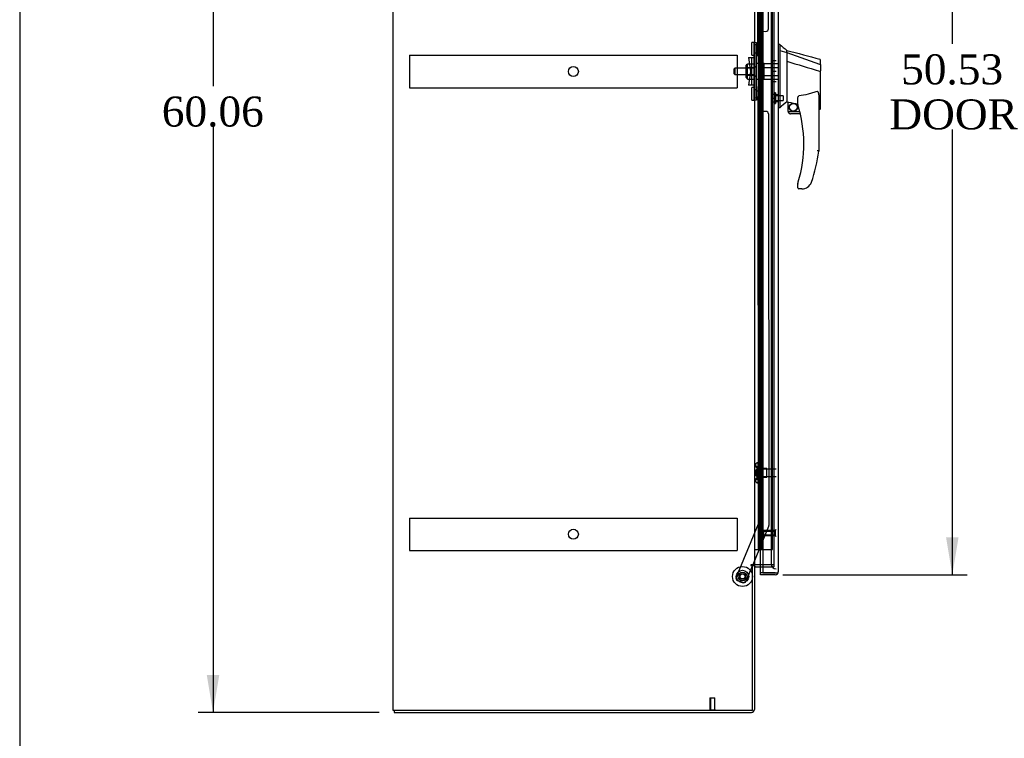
# Model space of a CAD drawing. Header units: inches. Extents: x 1 to 299, y -2 to 199.
# Tile 2 of 12: x 1 to 51, y 67 to 103. Entities that reach past the tile are written whole.
import ezdxf
from ezdxf.enums import TextEntityAlignment as Align
from ezdxf.lldxf.tags import DXFTag

# ---------------------------------------------------------------- set-up
doc = ezdxf.new("R2010")
doc.units = ezdxf.units.IN
doc.header["$MEASUREMENT"] = 0
for name, color, linetype in [('COM53964-1', 7, 'Continuous'), ('COM54746-48', 7, 'Continuous'), ('COM70220', 7, 'Continuous'), ('COM70838', 7, 'Continuous'), ('COM70839-1', 7, 'Continuous'), ('COM71199-1', 7, 'Continuous'), ('COM71209-1', 7, 'Continuous'), ('COM71210-1', 7, 'Continuous'), ('Default', 7, 'Continuous'), ('HAN13068', 7, 'Continuous'), ('HAN13068_NUT', 7, 'Continuous'), ('HAN13068_SCREW', 7, 'Continuous'), ('HAN_NUT', 7, 'Continuous'), ('NTS18147', 7, 'Continuous'), ('ROL87452', 7, 'Continuous'), ('RVT17786', 7, 'Continuous'), ('RVT19000', 7, 'Continuous'), ('SPC87322', 7, 'Continuous'), ('STD26122', 7, 'Continuous'), ('STD26258', 7, 'Continuous'), ('WAF25376', 7, 'Continuous'), ('WAM30038', 7, 'Continuous')]:
    doc.layers.add(name, color=color, linetype=linetype)
doc.styles.add('SEACAD_Times_New_Roman', font='times.ttf')
tags = doc.linetypes.add('HIDDEN2', pattern=[0.1875, 0.125, -0.0625]).pattern_tags.tags
tags[6:7] = [DXFTag(74, 4), DXFTag(75, 0), DXFTag(340, '0'), DXFTag(46, 0.0), DXFTag(50, 0.0), DXFTag(44, 0.0), DXFTag(45, 0.0)]
tags[4:5] = [DXFTag(74, 4), DXFTag(75, 0), DXFTag(340, '0'), DXFTag(46, 0.0), DXFTag(50, 0.0), DXFTag(44, 0.0), DXFTag(45, 0.0)]
doc.dimstyles.new('HAMMOND_(STH_-_300x200)', dxfattribs={"dimtxt": 1.5, "dimasz": 1.875, "dimexe": 0.75, "dimexo": 0.75, "dimgap": 0.375, "dimtad": 0, "dimtih": 1, "dimtoh": 1, "dimzin": 0, "dimdsep": 46, "dimtxsty": 'SEACAD_Times_New_Roman', "dimblk1": '_SE_FILLED', "dimblk2": '_SE_FILLED', "dimsah": 1, "dimcen": 0.75, "dimadec": 0, "dimazin": 0, "dimtfac": 0.8, "dimtofl": 0, "dimtmove": 0, "dimatfit": 3, "dimfxl": 1, "dimtolj": 1, "dimtzin": 0, "dimarcsym": 0})

# ---------------------------------------------------------------- blocks, each defined once
blk = doc.blocks.new('SE4')
at = {"layer": 'COM53964-1', "color": 7, "linetype": 'HIDDEN2'}
for p, q in [((20.854, 101.515), (20.854, 101.377)), ((20.854, 101.515), (37.229, 101.515)), ((20.854, 101.377), (20.854, 100.028)), ((37.229, 101.515), (37.229, 101.377)), ((37.229, 101.377), (37.229, 100.028)), ((20.854, 100.028), (20.854, 99.89)), ((37.229, 100.028), (37.229, 99.89)), ((20.854, 99.89), (37.229, 99.89)), ((20.854, 78.385), (20.854, 78.247)), ((20.854, 78.385), (37.229, 78.385)), ((20.854, 78.247), (20.854, 76.898)), ((37.229, 78.385), (37.229, 78.247)), ((37.229, 78.247), (37.229, 76.898)), ((20.854, 76.898), (20.854, 76.76)), ((37.229, 76.898), (37.229, 76.76)), ((20.854, 76.76), (37.229, 76.76))]:
    blk.add_line(p, q, dxfattribs=at)
for centre in [(29.041, 100.703), (29.041, 77.573)]:
    blk.add_circle(centre, 0.25, dxfattribs=at)
at = {"layer": 'COM54746-48', "color": 7, "linetype": 'HIDDEN2'}
for p, q in [((38.337, 124.81), (38.337, 76.81)), ((38.437, 76.81), (38.437, 124.81)), ((38.991, 76.81), (38.991, 124.81)), ((38.27, 103.81), (38.27, 102.81)), ((38.3, 102.81), (38.27, 102.81)), ((38.3, 101.81), (38.27, 101.81)), ((38.27, 101.81), (38.27, 100.81)), ((38.3, 100.81), (38.27, 100.81)), ((38.3, 99.81), (38.27, 99.81)), ((38.27, 99.81), (38.27, 98.81)), ((38.3, 98.81), (38.27, 98.81)), ((38.3, 97.81), (38.27, 97.81)), ((38.27, 97.81), (38.27, 96.81)), ((38.3, 96.81), (38.27, 96.81)), ((38.3, 95.81), (38.27, 95.81)), ((38.27, 95.81), (38.27, 94.81)), ((38.3, 94.81), (38.27, 94.81)), ((38.3, 93.81), (38.27, 93.81)), ((38.27, 93.81), (38.27, 92.81)), ((38.3, 92.81), (38.27, 92.81)), ((38.3, 91.81), (38.27, 91.81)), ((38.27, 91.81), (38.27, 90.81)), ((38.3, 90.81), (38.27, 90.81)), ((38.3, 89.81), (38.27, 89.81)), ((38.27, 89.81), (38.27, 88.81)), ((38.3, 88.81), (38.27, 88.81)), ((38.3, 87.81), (38.27, 87.81)), ((38.27, 87.81), (38.27, 86.81)), ((38.3, 86.81), (38.27, 86.81)), ((38.3, 85.81), (38.27, 85.81)), ((38.27, 85.81), (38.27, 84.81)), ((38.3, 84.81), (38.27, 84.81)), ((38.3, 83.81), (38.27, 83.81)), ((38.27, 83.81), (38.27, 82.81)), ((38.3, 82.81), (38.27, 82.81)), ((38.3, 81.81), (38.27, 81.81)), ((38.27, 81.81), (38.27, 80.81)), ((38.3, 80.81), (38.27, 80.81)), ((38.3, 79.81), (38.27, 79.81)), ((38.27, 79.81), (38.27, 78.81)), ((38.3, 78.81), (38.27, 78.81)), ((38.3, 77.81), (38.27, 77.81)), ((38.27, 77.81), (38.27, 76.81)), ((38.506, 76.81), (38.991, 76.81))]:
    blk.add_line(p, q, dxfattribs=at)
at = {"layer": 'COM54746-48', "color": 7, "linetype": 'Continuous'}
for p, q in [((38.3, 102.81), (38.3, 103.81)), ((38.504, 102.81), (38.504, 103.81)), ((38.504, 102.81), (38.3, 102.81)), ((38.504, 102.81), (38.3, 102.81)), ((38.3, 101.81), (38.3, 102.81)), ((38.504, 101.81), (38.504, 102.81)), ((38.504, 101.81), (38.3, 101.81)), ((38.504, 101.81), (38.3, 101.81)), ((38.3, 100.81), (38.3, 101.81)), ((38.504, 100.81), (38.504, 101.81)), ((38.504, 100.81), (38.3, 100.81)), ((38.504, 100.81), (38.3, 100.81)), ((38.3, 99.81), (38.3, 100.81)), ((38.504, 99.81), (38.504, 100.81)), ((38.504, 99.81), (38.3, 99.81)), ((38.504, 99.81), (38.3, 99.81)), ((38.3, 98.81), (38.3, 99.81)), ((38.504, 98.81), (38.504, 99.81)), ((38.504, 98.81), (38.3, 98.81)), ((38.504, 98.81), (38.3, 98.81)), ((38.3, 97.81), (38.3, 98.81)), ((38.504, 97.81), (38.504, 98.81)), ((38.504, 97.81), (38.3, 97.81)), ((38.504, 97.81), (38.3, 97.81)), ((38.3, 96.81), (38.3, 97.81)), ((38.504, 96.81), (38.504, 97.81)), ((38.504, 96.81), (38.3, 96.81)), ((38.504, 96.81), (38.3, 96.81)), ((38.3, 95.81), (38.3, 96.81)), ((38.504, 95.81), (38.504, 96.81)), ((38.504, 95.81), (38.3, 95.81)), ((38.504, 95.81), (38.3, 95.81)), ((38.3, 94.81), (38.3, 95.81)), ((38.504, 94.81), (38.504, 95.81)), ((38.504, 94.81), (38.3, 94.81)), ((38.504, 94.81), (38.3, 94.81)), ((38.3, 93.81), (38.3, 94.81)), ((38.504, 93.81), (38.504, 94.81)), ((38.504, 93.81), (38.3, 93.81)), ((38.504, 93.81), (38.3, 93.81)), ((38.3, 92.81), (38.3, 93.81)), ((38.504, 92.81), (38.504, 93.81)), ((38.504, 92.81), (38.3, 92.81)), ((38.504, 92.81), (38.3, 92.81)), ((38.3, 91.81), (38.3, 92.81)), ((38.504, 91.81), (38.504, 92.81)), ((38.504, 91.81), (38.3, 91.81)), ((38.504, 91.81), (38.3, 91.81)), ((38.3, 90.81), (38.3, 91.81)), ((38.504, 90.81), (38.504, 91.81)), ((38.504, 90.81), (38.3, 90.81)), ((38.504, 90.81), (38.3, 90.81)), ((38.3, 89.81), (38.3, 90.81)), ((38.504, 89.81), (38.504, 90.81)), ((38.504, 89.81), (38.3, 89.81)), ((38.504, 89.81), (38.3, 89.81)), ((38.3, 88.81), (38.3, 89.81)), ((38.504, 88.81), (38.504, 89.81)), ((38.504, 88.81), (38.3, 88.81)), ((38.504, 88.81), (38.3, 88.81)), ((38.3, 87.81), (38.3, 88.81)), ((38.504, 87.81), (38.504, 88.81)), ((38.504, 87.81), (38.3, 87.81)), ((38.504, 87.81), (38.3, 87.81)), ((38.3, 86.81), (38.3, 87.81)), ((38.504, 86.81), (38.504, 87.81)), ((38.504, 86.81), (38.3, 86.81)), ((38.504, 86.81), (38.3, 86.81)), ((38.3, 85.81), (38.3, 86.81)), ((38.504, 85.81), (38.504, 86.81)), ((38.504, 85.81), (38.3, 85.81)), ((38.504, 85.81), (38.3, 85.81)), ((38.3, 84.81), (38.3, 85.81)), ((38.504, 84.81), (38.504, 85.81)), ((38.504, 84.81), (38.3, 84.81)), ((38.504, 84.81), (38.3, 84.81)), ((38.3, 83.81), (38.3, 84.81)), ((38.504, 83.81), (38.504, 84.81)), ((38.504, 83.81), (38.3, 83.81)), ((38.504, 83.81), (38.3, 83.81)), ((38.3, 82.81), (38.3, 83.81)), ((38.504, 82.81), (38.504, 83.81)), ((38.504, 82.81), (38.3, 82.81)), ((38.504, 82.81), (38.3, 82.81)), ((38.3, 81.81), (38.3, 82.81)), ((38.504, 81.81), (38.504, 82.81)), ((38.504, 81.81), (38.3, 81.81)), ((38.504, 81.81), (38.3, 81.81)), ((38.3, 80.81), (38.3, 81.81)), ((38.504, 80.81), (38.504, 81.81)), ((38.504, 80.81), (38.3, 80.81)), ((38.504, 80.81), (38.3, 80.81)), ((38.3, 79.81), (38.3, 80.81)), ((38.504, 79.81), (38.504, 80.81)), ((38.504, 79.81), (38.3, 79.81)), ((38.504, 79.81), (38.3, 79.81)), ((38.3, 78.81), (38.3, 79.81)), ((38.504, 78.81), (38.504, 79.81)), ((38.504, 78.81), (38.3, 78.81)), ((38.504, 78.81), (38.3, 78.81)), ((38.3, 77.81), (38.3, 78.81)), ((38.504, 77.81), (38.504, 78.81)), ((38.504, 77.81), (38.3, 77.81)), ((38.3, 76.81), (38.3, 77.81)), ((38.504, 77.81), (38.3, 77.81)), ((38.504, 76.81), (38.504, 77.81)), ((38.089, 76.81), (38.3, 76.81)), ((38.3, 76.81), (38.504, 76.81)), ((38.504, 76.81), (38.506, 76.81))]:
    blk.add_line(p, q, dxfattribs=at)
at = {"layer": 'COM70220', "color": 7, "linetype": 'HIDDEN2'}
for p, q in [((38.931, 125.276), (38.931, 76.344)), ((38.931, 76.344), (38.931, 76.094))]:
    blk.add_line(p, q, dxfattribs=at)
blk.add_arc((39.181, 76.094), 0.25, 180, 270, dxfattribs=at)
at = {"layer": 'COM70838', "color": 7, "linetype": 'HIDDEN2'}
for p, q in [((38.074, 102.148), (38.199, 102.148)), ((38.074, 102.023), (38.074, 102.148)), ((38.074, 99.398), (38.074, 102.023)), ((38.199, 102.148), (38.199, 102.023)), ((38.199, 99.398), (38.199, 102.023)), ((37.787, 101.398), (37.957, 101.398)), ((37.787, 101.398), (37.887, 100.71)), ((37.957, 100.023), (37.957, 101.398)), ((37.957, 101.398), (38.06, 101.398)), ((37.887, 100.71), (37.787, 100.023)), ((37.957, 100.023), (37.787, 100.023)), ((38.07, 100.023), (37.957, 100.023)), ((38.074, 99.273), (38.074, 99.398)), ((38.199, 99.273), (38.074, 99.273)), ((38.199, 99.398), (38.199, 99.273))]:
    blk.add_line(p, q, dxfattribs=at)
for centre, start, end in [((37.957, 101.453), 331.9602, 0), ((37.957, 99.995), 0, 13.5446)]:
    blk.add_arc(centre, 0.117, start, end, dxfattribs=at)
at = {"layer": 'COM70839-1', "color": 7, "linetype": 'HIDDEN2'}
for p, q in [((38.26, 101.461), (38.273, 123.337)), ((38.792, 102.835), (38.805, 123.418)), ((38.33, 101.573), (38.331, 102.586)), ((38.456, 102.711), (38.667, 102.71)), ((38.26, 99.96), (38.273, 78.083)), ((38.331, 98.835), (38.33, 99.847)), ((38.667, 98.71), (38.456, 98.71)), ((38.792, 98.585), (38.805, 78.003)), ((38.273, 78.083), (37.174, 75.427)), ((38.795, 77.955), (38.005, 76.046)), ((37.993, 76.016), (37.665, 75.224)), ((37.502, 75.156), (37.242, 75.263))]:
    blk.add_line(p, q, dxfattribs=at)
at = {"layer": 'COM70839-1', "color": 7, "linetype": 'Continuous'}
blk.add_line((38.005, 76.046), (37.993, 76.016), dxfattribs=at)
at = {"layer": 'COM70839-1', "color": 7, "linetype": 'HIDDEN2'}
blk.add_circle((37.494, 75.463), 0.129, dxfattribs=at)
for centre, start, end in [((38.456, 102.586), 89.9657, 179.9657), ((38.667, 102.835), 269.9657, 359.9657), ((38.205, 101.573), 296.0695, 359.9657), ((38.205, 99.847), 0.0343, 63.9305), ((38.456, 98.835), 180.0343, 270.0343), ((38.667, 98.585), 0.0343, 90.0343), ((38.68, 78.003), 337.5223, 0.0343), ((37.29, 75.379), 157.5223, 247.5223), ((37.549, 75.271), 247.5223, 337.5223)]:
    blk.add_arc(centre, 0.125, start, end, dxfattribs=at)
at = {"layer": 'COM71199-1', "color": 7, "linetype": 'Continuous'}
for p, q in [((38.506, 125.981), (38.506, 75.639)), ((39.276, 125.933), (39.276, 75.687)), ((38.401, 75.639), (38.401, 75.951)), ((38.401, 75.544), (38.401, 75.639)), ((39.133, 75.639), (38.401, 75.639)), ((38.506, 75.639), (38.401, 75.639)), ((39.133, 75.544), (38.401, 75.544)), ((38.506, 75.639), (39.133, 75.639)), ((39.133, 75.639), (39.133, 75.639)), ((39.133, 75.639), (39.195, 75.639)), ((39.133, 75.639), (39.246, 75.639)), ((39.195, 75.639), (39.246, 75.6)), ((39.276, 75.687), (39.276, 75.687)), ((39.276, 75.687), (39.276, 75.687)), ((39.276, 75.687), (39.276, 75.687))]:
    blk.add_line(p, q, dxfattribs=at)
at = {"layer": 'COM71199-1', "color": 7, "linetype": 'HIDDEN2'}
blk.add_line((38.401, 75.951), (38.401, 125.451), dxfattribs=at)
at = {"layer": 'COM71199-1', "color": 7, "linetype": 'Continuous'}
for start, end in [(270, 322.4964), (322.4964, 359.8439), (359.9238, 0)]:
    blk.add_arc((39.133, 75.687), 0.143, start, end, dxfattribs=at)
blk.add_open_spline([(39.246, 75.639), (39.256, 75.647), (39.263, 75.655), (39.27, 75.667), (39.272, 75.671), (39.275, 75.679), (39.276, 75.683), (39.276, 75.687)], degree=3, knots=[0, 0, 0, 0, 0.5, 0.5, 0.75, 0.75, 1, 1, 1, 1], dxfattribs=at)
at = {"layer": 'COM71209-1', "color": 7, "linetype": 'Continuous'}
for p, q in [((37.994, 76.016), (38.089, 76.016)), ((38.089, 76.016), (38.089, 68.814)), ((38.137, 75.951), (38.506, 75.951)), ((20.089, 68.766), (20.089, 68.671)), ((20.089, 68.671), (37.946, 68.671))]:
    blk.add_line(p, q, dxfattribs=at)
at = {"layer": 'COM71209-1', "color": 7, "linetype": 'HIDDEN2'}
for p in [(38.506, 75.951), (39.056, 76.046)]:
    blk.add_line(p, (39.056, 75.951), dxfattribs=at)
at = {"layer": 'COM71209-1', "color": 7, "linetype": 'Continuous'}
for centre, radius, start, end in [((38.137, 75.903), 0.143, 90, 127.7949), ((38.137, 75.903), 0.048, 90, 180), ((37.946, 68.814), 0.143, 270, 0)]:
    blk.add_arc(centre, radius, start, end, dxfattribs=at)
at = {"layer": 'COM71209-1', "color": 7, "linetype": 'HIDDEN2'}
blk.add_arc((37.946, 68.814), 0.048, 270, 0, dxfattribs=at)
at = {"layer": 'COM71210-1', "color": 7, "linetype": 'Continuous'}
for p, q in [((20.029, 68.766), (20.029, 128.636)), ((38.089, 125.356), (38.089, 76.046)), ((37.916, 76.046), (37.916, 76.016)), ((37.946, 76.046), (37.916, 76.046)), ((37.916, 76.016), (37.994, 76.016)), ((38.089, 76.046), (37.946, 76.046)), ((37.994, 68.766), (37.994, 76.016)), ((38.137, 76.046), (38.089, 76.046)), ((38.506, 76.046), (38.137, 76.046)), ((20.172, 68.766), (20.029, 68.766)), ((37.994, 68.766), (20.172, 68.766))]:
    blk.add_line(p, q, dxfattribs=at)
at = {"layer": 'COM71210-1', "color": 7, "linetype": 'HIDDEN2'}
for p, q in [((39.056, 125.356), (39.056, 76.046)), ((39.056, 76.046), (38.506, 76.046))]:
    blk.add_line(p, q, dxfattribs=at)
at = {"layer": 'HAN13068', "color": 7, "linetype": 'Continuous'}
for p, q in [((39.359, 102.06), (39.276, 102.06)), ((39.356, 102.06), (39.356, 101.899)), ((39.356, 101.899), (39.356, 101.812)), ((39.356, 101.812), (39.356, 101.753)), ((39.356, 101.753), (39.711, 101.648)), ((39.356, 101.753), (39.356, 99.322)), ((39.711, 101.688), (39.711, 101.76)), ((39.711, 101.688), (39.711, 101.662)), ((39.711, 101.662), (39.711, 101.648)), ((39.711, 101.648), (39.711, 101.217)), ((39.711, 101.648), (41.349, 101.076)), ((39.711, 101.217), (39.711, 99.719)), ((41.391, 101.042), (41.391, 101.264)), ((41.391, 101.042), (41.391, 100.729)), ((41.335, 100.727), (41.337, 100.727)), ((41.391, 98.861), (41.391, 100.729)), ((39.711, 99.719), (39.711, 99.449)), ((39.711, 99.449), (39.711, 99.237)), ((39.356, 99.322), (39.356, 99.037)), ((39.356, 99.037), (39.356, 98.89)), ((39.711, 99.237), (39.711, 99.21)), ((39.711, 99.21), (39.711, 99.192)), ((39.711, 99.192), (39.711, 99.19)), ((39.711, 99.19), (39.776, 99.175)), ((39.776, 98.71), (39.776, 99.176)), ((40.251, 99.054), (40.251, 99.328)), ((41.311, 99.399), (41.311, 96.727)), ((39.356, 98.89), (39.276, 98.89)), ((39.776, 98.71), (40.349, 98.71)), ((40.381, 98.585), (39.901, 98.585)), ((41.311, 98.804), (41.316, 98.802)), ((40.251, 94.895), (40.251, 95.073)), ((40.466, 94.835), (40.311, 94.835)), ((40.749, 94.923), (40.748, 94.925))]:
    blk.add_line(p, q, dxfattribs=at)
at = {"layer": 'HAN13068', "color": 7, "linetype": 'HIDDEN2'}
for p, q in [((38.574, 100.91), (38.574, 101.106)), ((38.574, 101.106), (39.276, 101.106)), ((38.574, 100.511), (38.574, 100.91)), ((38.574, 100.91), (39.276, 100.91)), ((37.114, 100.87), (37.084, 100.84)), ((37.084, 100.58), (37.084, 100.84)), ((37.084, 100.58), (37.114, 100.55)), ((37.114, 100.87), (37.114, 100.55)), ((38.074, 100.87), (37.114, 100.87)), ((37.114, 100.55), (38.074, 100.55)), ((38.449, 100.87), (38.574, 100.87)), ((38.449, 100.71), (38.449, 100.87)), ((38.449, 100.55), (38.449, 100.71)), ((38.449, 100.55), (38.574, 100.55)), ((38.574, 100.315), (38.574, 100.511)), ((38.574, 100.511), (39.276, 100.511)), ((38.574, 100.315), (39.276, 100.315)), ((39.276, 99.535), (39.151, 99.535)), ((39.151, 99.21), (39.276, 99.21))]:
    blk.add_line(p, q, dxfattribs=at)
at = {"layer": 'HAN13068', "color": 7, "linetype": 'Continuous'}
for radius in [0.202, 0.188]:
    blk.add_circle((40.037, 98.914), radius, dxfattribs=at)
for centre, radius, start, end in [((55.74, 121.088), 25.11, 229.2701, 230.3306), ((345.631, 1240.444), 1179.062, 254.961927, 255.044825), ((41.331, 101.264), 0.06, 0, 74.5788), ((76.122, 55.744), 56.686, 129.9653, 130.4351), ((40.311, 99.054), 0.06, 180, 197.895), ((34.147, 97.064), 6.417, 342.9898, 17.895), ((39.901, 98.71), 0.125, 180, 193.8865), ((39.901, 98.71), 0.125, 193.8865, 229.4642), ((39.901, 98.71), 0.125, 229.4642, 270), ((33.97, 97.663), 7.4, 340.2854, 352.739), ((40.311, 95.073), 0.06, 162.105, 180), ((40.466, 95.335), 0.5, 304.5623, 340.2854), ((40.311, 94.895), 0.06, 180, 270), ((40.466, 95.335), 0.5, 270, 304.5623)]:
    blk.add_arc(centre, radius, start, end, dxfattribs=at)
blk.add_ellipse((41.331, 98.861), major_axis=(-0.06, 0), ratio=0.999979, start_param=1.333204, end_param=3.141717, dxfattribs=at)
for points in [[(39.711, 101.217), (40.252, 101.053), (40.794, 100.89), (41.335, 100.727)], [(39.806, 99.173), (39.954, 99.141), (40.102, 99.108), (40.251, 99.075)]]:
    blk.add_open_spline(points, degree=3, dxfattribs=at)
for points, knots in [([(41.349, 101.076), (41.361, 101.074), (41.371, 101.069), (41.386, 101.057), (41.391, 101.05), (41.391, 101.042)], [0, 0, 0, 0, 0.5, 0.5, 1, 1, 1, 1]), ([(41.337, 100.726), (41.344, 100.727), (41.351, 100.727), (41.364, 100.727), (41.37, 100.727), (41.378, 100.728), (41.38, 100.728), (41.384, 100.728), (41.385, 100.728), (41.388, 100.728), (41.389, 100.728), (41.39, 100.729), (41.391, 100.729), (41.391, 100.729)], [0, 0, 0, 0, 0.25, 0.25, 0.5, 0.5, 0.625, 0.625, 0.75, 0.75, 0.875, 0.875, 1, 1, 1, 1]), ([(40.251, 99.328), (40.251, 99.335), (40.251, 99.341), (40.252, 99.355), (40.253, 99.362), (40.255, 99.383), (40.258, 99.397), (40.266, 99.424), (40.271, 99.438), (40.282, 99.457), (40.286, 99.463), (40.294, 99.471), (40.297, 99.473), (40.303, 99.477), (40.307, 99.479), (40.311, 99.479)], [0, 0, 0, 0, 0.125, 0.125, 0.25, 0.25, 0.5, 0.5, 0.75, 0.75, 0.875, 0.875, 0.9375, 0.9375, 1, 1, 1, 1]), ([(41.221, 99.711), (41.148, 99.682), (41.074, 99.656), (40.924, 99.608), (40.849, 99.586), (40.62, 99.529), (40.466, 99.501), (40.311, 99.479)], [0, 0, 0, 0, 0.25, 0.25, 0.5, 0.5, 1, 1, 1, 1]), ([(41.221, 99.711), (41.222, 99.712), (41.224, 99.712), (41.228, 99.713), (41.23, 99.713), (41.235, 99.712), (41.239, 99.711), (41.245, 99.707), (41.248, 99.704), (41.253, 99.699), (41.255, 99.696), (41.262, 99.687), (41.265, 99.681), (41.271, 99.667), (41.274, 99.661), (41.281, 99.64), (41.285, 99.626), (41.292, 99.598), (41.295, 99.584), (41.302, 99.542), (41.305, 99.514), (41.31, 99.457), (41.311, 99.428), (41.311, 99.399)], [0, 0, 0, 0, 0.015625, 0.015625, 0.03125, 0.03125, 0.0625, 0.0625, 0.09375, 0.09375, 0.125, 0.125, 0.1875, 0.1875, 0.25, 0.25, 0.375, 0.375, 0.5, 0.5, 0.75, 0.75, 1, 1, 1, 1]), ([(39.776, 99.176), (39.776, 99.177), (39.776, 99.177), (39.779, 99.177), (39.782, 99.177), (39.79, 99.176), (39.798, 99.175), (39.806, 99.173)], [0, 0, 0, 0, 0.25, 0.25, 0.5, 0.5, 1, 1, 1, 1]), ([(41.311, 96.727), (41.311, 96.727), (41.31, 96.727), (41.308, 96.728), (41.306, 96.728), (41.301, 96.728), (41.299, 96.728), (41.292, 96.729), (41.288, 96.729), (41.276, 96.73), (41.266, 96.73), (41.25, 96.731), (41.244, 96.732), (41.232, 96.732), (41.226, 96.733), (41.221, 96.733)], [0, 0, 0, 0, 0.125, 0.125, 0.25, 0.25, 0.375, 0.375, 0.5, 0.5, 0.75, 0.75, 0.875, 0.875, 1, 1, 1, 1]), ([(40.254, 95.092), (40.254, 95.092), (40.254, 95.093), (40.255, 95.095), (40.255, 95.097), (40.257, 95.102), (40.258, 95.106), (40.262, 95.118), (40.265, 95.126), (40.273, 95.152), (40.278, 95.169), (40.283, 95.186)], [0, 0, 0, 0, 0.0625, 0.0625, 0.125, 0.125, 0.25, 0.25, 0.5, 0.5, 1, 1, 1, 1])]:
    blk.add_open_spline(points, degree=3, knots=knots, dxfattribs=at)
at = {"layer": 'HAN13068_NUT', "color": 7, "linetype": 'HIDDEN2'}
for p, q in [((37.669, 100.408), (37.669, 101.013)), ((37.749, 101.043), (37.699, 101.043)), ((37.749, 101.094), (38.074, 101.094)), ((37.749, 100.998), (37.749, 101.094)), ((37.749, 100.902), (37.749, 100.998)), ((37.749, 100.902), (38.074, 100.902)), ((37.749, 100.71), (37.749, 100.902)), ((37.749, 100.518), (37.749, 100.71)), ((37.749, 100.518), (38.074, 100.518)), ((37.749, 100.422), (37.749, 100.518)), ((37.749, 100.326), (37.749, 100.422)), ((37.699, 100.378), (37.749, 100.378)), ((37.749, 100.326), (38.074, 100.326))]:
    blk.add_line(p, q, dxfattribs=at)
for centre, start, end in [((37.699, 101.013), 90, 180), ((37.699, 100.408), 180, 270)]:
    blk.add_arc(centre, 0.03, start, end, dxfattribs=at)
at = {"layer": 'HAN13068_SCREW', "color": 7, "linetype": 'HIDDEN2'}
for p, q in [((38.944, 99.565), (39.081, 99.565)), ((38.944, 99.565), (38.944, 99.372)), ((39.081, 99.635), (39.081, 99.11)), ((39.151, 99.635), (39.081, 99.635)), ((39.151, 99.635), (39.151, 99.11)), ((39.526, 99.488), (39.151, 99.488)), ((39.526, 99.488), (39.526, 99.256)), ((38.944, 99.372), (39.081, 99.372)), ((38.944, 99.372), (38.944, 99.18)), ((38.944, 99.18), (39.081, 99.18)), ((39.081, 99.11), (39.151, 99.11)), ((39.151, 99.256), (39.526, 99.256))]:
    blk.add_line(p, q, dxfattribs=at)
at = {"layer": 'HAN_NUT', "color": 7, "linetype": 'HIDDEN2'}
for p, q in [((38.966, 101.24), (38.966, 100.71)), ((39.181, 101.24), (38.966, 101.24)), ((38.966, 100.71), (38.966, 100.18)), ((39.181, 100.71), (38.966, 100.71)), ((39.181, 100.18), (38.966, 100.18))]:
    blk.add_line(p, q, dxfattribs=at)
at = {"layer": 'NTS18147', "color": 7, "linetype": 'HIDDEN2'}
for p, q in [((38.147, 81.04), (38.147, 80.986)), ((38.209, 81.135), (38.209, 81.139)), ((38.272, 81.139), (38.209, 81.139)), ((38.209, 81.135), (38.272, 81.135)), ((38.209, 80.946), (38.209, 80.828)), ((38.272, 80.946), (38.209, 80.946)), ((38.209, 80.828), (38.272, 80.828)), ((38.272, 81.135), (38.272, 81.139)), ((38.272, 80.946), (38.272, 81.135)), ((38.272, 80.828), (38.272, 80.946)), ((38.709, 80.859), (38.272, 80.859)), ((38.272, 80.45), (38.272, 80.828)), ((38.709, 80.419), (38.709, 80.859)), ((38.147, 80.293), (38.147, 80.238)), ((38.209, 80.45), (38.209, 80.333)), ((38.272, 80.45), (38.209, 80.45)), ((38.209, 80.333), (38.272, 80.333)), ((38.272, 80.333), (38.272, 80.45)), ((38.272, 80.419), (38.709, 80.419)), ((38.272, 80.144), (38.272, 80.333)), ((38.209, 80.144), (38.209, 80.139)), ((38.272, 80.144), (38.209, 80.144)), ((38.209, 80.139), (38.272, 80.139)), ((38.272, 80.144), (38.272, 80.139))]:
    blk.add_line(p, q, dxfattribs=at)
blk.add_arc((38.465, 80.639), 0.318, 143.6338, 216.3662, dxfattribs=at)
for centre, start_param, end_param in [((38.465, 81.04), 2.506883, 3.776302), ((38.465, 80.986), 3.141593, 3.776302), ((38.465, 80.238), 2.506883, 3.776302), ((38.465, 80.293), 2.506883, 3.141593)]:
    blk.add_ellipse(centre, major_axis=(0.318, 0), ratio=0.5, start_param=start_param, end_param=end_param, dxfattribs=at)
at = {"layer": 'ROL87452', "color": 7, "linetype": 'HIDDEN2'}
blk.add_circle((37.494, 75.463), 0.5, dxfattribs=at)
at = {"layer": 'RVT17786', "color": 7, "linetype": 'HIDDEN2'}
for radius in [0.217, 0.125]:
    blk.add_circle((37.494, 75.463), radius, dxfattribs=at)
at = {"layer": 'RVT19000', "color": 7, "linetype": 'HIDDEN2'}
for p, q in [((37.961, 101.523), (37.961, 102.148)), ((38.074, 102.148), (37.961, 102.148)), ((38.074, 102.148), (38.074, 102.148)), ((38.199, 102.031), (38.074, 102.031)), ((38.411, 101.976), (38.199, 101.976)), ((38.411, 101.695), (38.411, 101.976)), ((37.961, 101.523), (38.074, 101.523)), ((38.074, 101.641), (38.199, 101.641)), ((38.199, 101.695), (38.411, 101.695)), ((37.961, 99.272), (37.961, 99.897)), ((38.074, 99.897), (37.961, 99.897)), ((38.199, 99.78), (38.074, 99.78)), ((38.411, 99.725), (38.199, 99.725)), ((38.199, 99.444), (38.411, 99.444)), ((38.411, 99.444), (38.411, 99.725)), ((37.961, 99.272), (38.074, 99.272)), ((38.074, 99.39), (38.199, 99.39)), ((38.074, 99.272), (38.074, 99.273))]:
    blk.add_line(p, q, dxfattribs=at)
at = {"layer": 'SPC87322', "color": 7, "linetype": 'HIDDEN2'}
for p, q in [((38.074, 100.948), (38.199, 100.948)), ((38.074, 100.938), (38.199, 100.938)), ((38.574, 101.103), (38.199, 101.103)), ((38.074, 100.483), (38.199, 100.483)), ((38.074, 100.473), (38.199, 100.473)), ((38.199, 100.318), (38.574, 100.318))]:
    blk.add_line(p, q, dxfattribs=at)
at = {"layer": 'STD26122', "color": 7, "linetype": 'HIDDEN2'}
for p, q in [((38.216, 80.824), (38.181, 80.789)), ((38.181, 80.489), (38.181, 80.789)), ((38.216, 80.824), (38.216, 80.454)), ((39.181, 80.824), (38.216, 80.824)), ((38.181, 80.489), (38.216, 80.454)), ((38.216, 80.454), (39.181, 80.454))]:
    blk.add_line(p, q, dxfattribs=at)
at = {"layer": 'STD26258', "color": 7, "linetype": 'HIDDEN2'}
for p, q in [((38.556, 77.514), (38.556, 77.764)), ((39.149, 77.764), (38.556, 77.764)), ((39.149, 77.483), (39.149, 77.795)), ((39.181, 77.795), (39.149, 77.795)), ((38.556, 77.734), (39.149, 77.734)), ((38.556, 77.545), (39.149, 77.545)), ((38.556, 77.514), (39.149, 77.514)), ((39.149, 77.483), (39.181, 77.483)), ((35.869, 69.391), (36.119, 69.391)), ((35.869, 69.391), (35.869, 68.797)), ((35.899, 69.391), (35.899, 68.797)), ((36.088, 69.391), (36.088, 68.797)), ((36.119, 68.797), (36.119, 69.391)), ((35.837, 68.797), (36.15, 68.797)), ((35.837, 68.797), (35.837, 68.766)), ((36.15, 68.766), (36.15, 68.797))]:
    blk.add_line(p, q, dxfattribs=at)
at = {"layer": 'WAF25376', "color": 7, "linetype": 'HIDDEN2'}
for radius in [0.315, 0.14]:
    blk.add_circle((37.494, 75.463), radius, dxfattribs=at)
at = {"layer": 'WAM30038', "color": 7, "linetype": 'HIDDEN2'}
for p, q in [((38.397, 81.014), (38.397, 80.264)), ((38.421, 81.014), (38.397, 81.014)), ((38.421, 81.014), (38.421, 80.264)), ((38.485, 80.813), (38.44, 80.841)), ((38.44, 80.817), (38.485, 80.788)), ((38.453, 80.81), (38.469, 80.8)), ((38.469, 80.8), (38.485, 80.813)), ((38.485, 80.867), (38.485, 80.813)), ((38.485, 80.788), (38.485, 80.657)), ((38.397, 80.264), (38.421, 80.264)), ((38.469, 80.478), (38.437, 80.458)), ((38.485, 80.657), (38.44, 80.657)), ((38.44, 80.622), (38.485, 80.622)), ((38.485, 80.49), (38.44, 80.462)), ((38.44, 80.437), (38.485, 80.465)), ((38.485, 80.465), (38.469, 80.478)), ((38.485, 80.622), (38.485, 80.49)), ((38.485, 80.465), (38.485, 80.411))]:
    blk.add_line(p, q, dxfattribs=at)
for centre, radius, start, end in [((39.008, 81.545), 0.854, 226.5547, 228.2901), ((38.439, 80.639), 0.0182, 87.1609, 177.9942), ((38.439, 80.64), 0.0181, 181.7718, 273.073), ((39.006, 79.736), 0.85, 131.7058, 133.4493)]:
    blk.add_arc(centre, radius, start, end, dxfattribs=at)
for points, knots in [([(38.421, 80.841), (38.421, 80.839), (38.422, 80.837), (38.424, 80.832), (38.426, 80.829), (38.431, 80.823), (38.436, 80.819), (38.44, 80.817)], [0, 0, 0, 0, 0.25, 0.25, 0.5, 0.5, 1, 1, 1, 1]), ([(38.44, 80.841), (38.438, 80.843), (38.436, 80.844), (38.432, 80.845), (38.43, 80.846), (38.427, 80.846), (38.427, 80.846), (38.426, 80.846)], [0, 0, 0, 0, 0.25, 0.25, 0.5, 0.5, 0.5626015, 0.5626015, 0.5626015, 0.5626015]), ([(38.44, 80.907), (38.442, 80.906), (38.444, 80.904), (38.446, 80.902), (38.459, 80.89), (38.472, 80.879), (38.485, 80.867)], [0, 0, 0, 0, 0.141448, 0.141448, 0.141448, 1, 1, 1, 1]), ([(38.44, 80.462), (38.438, 80.461), (38.436, 80.459), (38.432, 80.455), (38.43, 80.453), (38.426, 80.449), (38.424, 80.447), (38.422, 80.442), (38.421, 80.439), (38.421, 80.437)], [0, 0, 0, 0, 0.25, 0.25, 0.5, 0.5, 0.75, 0.75, 1, 1, 1, 1]), ([(38.426, 80.432), (38.427, 80.432), (38.427, 80.432), (38.431, 80.433), (38.436, 80.434), (38.44, 80.437)], [0.4389304, 0.4389304, 0.4389304, 0.4389304, 0.5, 0.5, 1, 1, 1, 1]), ([(38.485, 80.411), (38.472, 80.399), (38.459, 80.388), (38.446, 80.377), (38.444, 80.375), (38.442, 80.373), (38.44, 80.371)], [0, 0, 0, 0, 0.858552, 0.858552, 0.858552, 1, 1, 1, 1])]:
    blk.add_open_spline(points, degree=3, knots=knots, dxfattribs=at)
blk = doc.blocks.new('DMBLK5132')
at = {"layer": 'Default', "linetype": 'Continuous'}
for points in [[(48.293, 124.201), (47.98, 126.076), (47.668, 124.201)], [(48.293, 77.419), (47.668, 77.419), (47.98, 75.544)]]:
    blk.add_hatch(color=7, dxfattribs=at).paths.add_polyline_path(points)
at = {"layer": 'Default', "color": 7, "linetype": 'Continuous'}
for p, q in [((39.883, 126.076), (48.73, 126.076)), ((47.98, 126.076), (47.98, 102.085)), ((47.98, 97.81), (47.98, 75.544)), ((39.517, 75.544), (48.73, 75.544))]:
    blk.add_line(p, q, dxfattribs=at)
at = {"layer": 'Default', "color": 7, "linetype": 'Continuous', "style": 'SEACAD_Times_New_Roman'}
for s, p in [('50.53', (45.421, 101.56)), ('DOOR', (44.835, 99.31))]:
    blk.add_text(s, height=1.5, dxfattribs=at).set_placement(p, align=Align.TOP_LEFT)
blk = doc.blocks.new('_SE_FILLED')
at = {"color": 0}
blk.add_line((0, 0), (-1, 0), dxfattribs=at)
blk.add_solid([(0, 0), (-1, -0.1665), (-1, 0.1665), (0, 0)], dxfattribs=at)
blk = doc.blocks.new('DMBLK5136')
at = {"layer": 'Default', "linetype": 'Continuous'}
for points in [[(10.718, 126.856), (11.343, 126.856), (11.03, 128.731)], [(10.718, 70.546), (11.03, 68.671), (11.343, 70.546)]]:
    blk.add_hatch(color=7, dxfattribs=at).paths.add_polyline_path(points)
at = {"layer": 'Default', "color": 7, "linetype": 'Continuous'}
for p, q in [((19.339, 128.731), (10.28, 128.731)), ((11.03, 128.731), (11.03, 99.976)), ((11.03, 97.951), (11.03, 68.671)), ((19.339, 68.671), (10.28, 68.671))]:
    blk.add_line(p, q, dxfattribs=at)
at = {"layer": 'Default', "color": 7, "linetype": 'Continuous', "style": 'SEACAD_Times_New_Roman'}
blk.add_text('60.06', height=1.5, dxfattribs=at).set_placement((8.471, 99.451), align=Align.TOP_LEFT)
blk = doc.blocks.new('BORDER')
at = {"layer": 'Default', "color": 7, "linetype": 'Continuous'}
blk.add_line((-41.86, 27.86), (-41.86, 0), dxfattribs=at)

msp = doc.modelspace()

# ---------------------------------------------------------------- block references
at = {"layer": 'Default', "color": 7, "xscale": 7.12, "yscale": 7.12, "zscale": 7.12}
msp.add_blockref('BORDER', (299.411, 0.564), dxfattribs=at)
at = {"layer": 'Default'}
msp.add_blockref('SE4', (0, 0), dxfattribs=at)

# ---------------------------------------------------------------- dimensions: what is measured, and where the dimension line sits
at = {"layer": 'Default', "color": 7, "linetype": 'Continuous'}
for base, p1, p2, angle, text, picture, middle, dimtype in [((11.03, 128.731), (20.089, 128.731), (20.089, 68.671), 270, '\\A1;<>', 'DMBLK5136', (11.03, 98.701), 161), ((47.98, 75.544), (39.133, 126.076), (38.767, 75.544), 90, '\\A1;<>\\PDOOR', 'DMBLK5132', (47.98, 100.81), 160)]:
    dim = msp.add_linear_dim(base=base, p1=p1, p2=p2, angle=angle, text=text, dimstyle='HAMMOND_(STH_-_300x200)', dxfattribs=at)
    dim.commit()
    dim.dimension.update_dxf_attribs({"geometry": picture, "text_midpoint": middle, "dimtype": dimtype})

doc.saveas('drawing.dxf')
